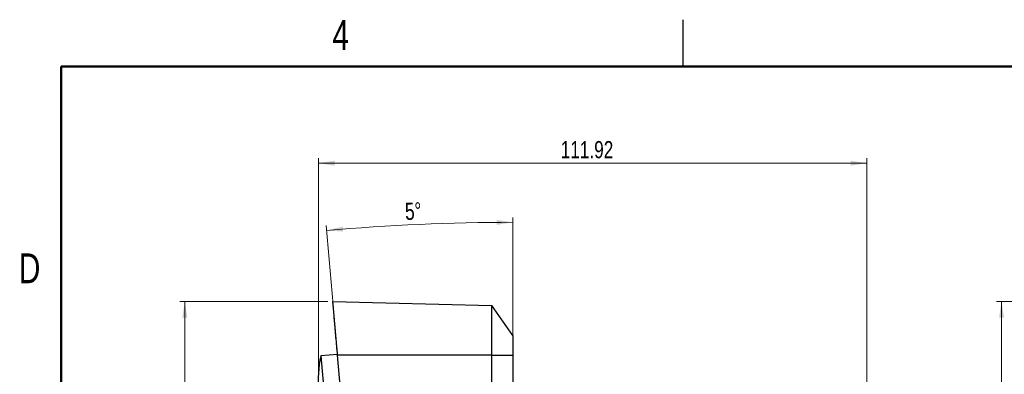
# Model space of a CAD drawing. Header units: millimetres. Extents: x 3 to 556, y 3 to 429.
# Tile 4 of 20: x 4 to 205, y 356 to 429. Entities that reach past the tile are written whole.
import ezdxf

# ---------------------------------------------------------------- set-up
doc = ezdxf.new("R2010")
doc.units = ezdxf.units.MM
doc.styles.add('SLDTEXTSTYLE0', font='TXT', dxfattribs={"width": 0.75})
doc.dimstyles.new('SLDDIMSTYLE1', dxfattribs={"dimtxt": 3.5, "dimasz": 3.302, "dimexe": 0, "dimexo": 0.0625, "dimgap": 0.875, "dimtad": 1, "dimrnd": 1e-09, "dimzin": 12, "dimdsep": 46, "dimtxsty": 'SLDTEXTSTYLE0', "dimsah": 1, "dimcen": 0.09, "dimadec": 0, "dimazin": 3, "dimtfac": 1, "dimtofl": 0, "dimtmove": 0, "dimatfit": 3, "dimfxl": 1, "dimfrac": 2, "dimtolj": 1, "dimtzin": 12, "dimarcsym": 0})
doc.dimstyles.new('SLDDIMSTYLE2', dxfattribs={"dimtxt": 3.5, "dimasz": 3.302, "dimexe": 0, "dimexo": 0.0625, "dimgap": 0.875, "dimtad": 1, "dimdec": 4, "dimzin": 12, "dimdsep": 46, "dimtxsty": 'SLDTEXTSTYLE0', "dimsah": 1, "dimcen": 0.09, "dimazin": 3, "dimtfac": 1, "dimtofl": 0, "dimtmove": 0, "dimatfit": 3, "dimfxl": 1, "dimfrac": 2, "dimtolj": 1, "dimtzin": 12, "dimarcsym": 0})

# ---------------------------------------------------------------- blocks, each defined once
blk = doc.blocks.new('_D_1')
at = {"color": 7, "linetype": 'Continuous', "lineweight": 0}
for p, q in [((230.93, 371.13), (203.7, 371.13)), ((204.7, 229), (204.7, 371.13)), ((230.93, 229), (203.7, 229))]:
    blk.add_line(p, q, dxfattribs=at)
at = {"color": 7, "linetype": 'Continuous', "lineweight": 18}
for points in [[(204.7, 371.13), (204.19, 367.83), (205.21, 367.83)], [(204.7, 229), (205.21, 232.3), (204.19, 232.3)]]:
    blk.add_solid(points, dxfattribs=at)
at = {"color": 7, "linetype": 'Continuous', "lineweight": 18, "insert": (200.19, 297), "char_height": 3.5, "attachment_point": 1, "rotation": 90, "style": 'SLDTEXTSTYLE0'}
blk.add_mtext('142.13', dxfattribs=at)
blk = doc.blocks.new('_D_2')
at = {"color": 7, "linetype": 'Continuous', "lineweight": 0}
for p, q in [((65.26, 353.95), (65.26, 400.34)), ((177.18, 315.25), (177.18, 400.34)), ((65.26, 399.34), (177.18, 399.34))]:
    blk.add_line(p, q, dxfattribs=at)
at = {"color": 7, "linetype": 'Continuous', "lineweight": 18}
for points in [[(65.26, 399.34), (68.56, 398.83), (68.56, 399.84)], [(177.18, 399.34), (173.88, 399.84), (173.88, 398.83)]]:
    blk.add_solid(points, dxfattribs=at)
at = {"color": 7, "linetype": 'Continuous', "lineweight": 18, "insert": (114.7, 403.85), "char_height": 3.5, "attachment_point": 1, "rotation": 0.0004, "style": 'SLDTEXTSTYLE0'}
blk.add_mtext('111.92', dxfattribs=at)
blk = doc.blocks.new('_D_3')
at = {"color": 7, "linetype": 'Continuous', "lineweight": 0}
for p, q in [((104.91, 361.17), (104.91, 388.27)), ((69.06, 361.16), (66.83, 386.61))]:
    blk.add_line(p, q, dxfattribs=at)
at = {"color": 7, "linetype": 'Continuous', "lineweight": 18}
blk.add_arc((104.91, -48.62), 435.89, 90, 95, dxfattribs=at)
for points in [[(66.92, 385.61), (70.25, 385.38), (70.17, 386.39)], [(104.91, 387.27), (101.61, 387.77), (101.61, 386.75)]]:
    blk.add_solid(points, dxfattribs=at)
at = {"color": 7, "linetype": 'Continuous', "lineweight": 18, "insert": (82.84, 391.23), "char_height": 3.5, "attachment_point": 1, "rotation": 2.5823, "style": 'SLDTEXTSTYLE0'}
blk.add_mtext('5°', dxfattribs=at)
blk = doc.blocks.new('_D_5')
at = {"color": 7, "linetype": 'Continuous', "lineweight": 0}
for p, q in [((67.19, 371.13), (36.97, 371.13)), ((37.97, 371.13), (37.97, 229)), ((79.62, 229), (36.97, 229))]:
    blk.add_line(p, q, dxfattribs=at)
at = {"color": 7, "linetype": 'Continuous', "lineweight": 18}
for points in [[(37.97, 371.13), (37.46, 367.83), (38.47, 367.83)], [(37.97, 229), (38.47, 232.3), (37.46, 232.3)]]:
    blk.add_solid(points, dxfattribs=at)
at = {"color": 7, "linetype": 'Continuous', "lineweight": 18, "insert": (33.45, 301.37), "char_height": 3.5, "attachment_point": 1, "rotation": 90, "style": 'SLDTEXTSTYLE0'}
blk.add_mtext('142.13', dxfattribs=at)

msp = doc.modelspace()

# ---------------------------------------------------------------- linework, layer by layer
at = {"color": 7, "linetype": 'Continuous', "lineweight": 25}
for p, q in [((139.7, 419.1), (139.7, 428.625)), ((68.18736, 371.12967), (100.6312, 370.2801)), ((104.91092, 364.16803), (100.6312, 370.2801)), ((69.13376, 360.31234), (65.74669, 360.01601)), ((65.74669, 360.01601), (66.0231, 356.85669)), ((69.13376, 360.31234), (69.14652, 360.16651)), ((100.6312, 360.16651), (69.14652, 360.16651)), ((79.68847, 239.67145), (69.14652, 360.16651)), ((100.6312, 239.67145), (100.6312, 360.16651)), ((100.6312, 360.16651), (104.91092, 360.16651)), ((104.91092, 360.32116), (104.91092, 360.16651)), ((104.91092, 360.16651), (104.91092, 239.67145)), ((66.0231, 356.85669), (66.96688, 346.06929))]:
    msp.add_line(p, q, dxfattribs=at)
at = {"color": 7, "linetype": 'Continuous', "lineweight": 50}
for p, q in [((12.7, 12.7), (12.7, 419.1)), ((12.7, 419.1), (546.1, 419.1))]:
    msp.add_line(p, q, dxfattribs=at)
at = {"color": 7, "linetype": 'Continuous', "lineweight": 25}
msp.add_arc((87.99685, 354.93591), 22.82273, 167.1388198, 202.8611802, dxfattribs=at)
for points, knots in [([(69.14652, 360.16651), (69.0926, 360.78275), (68.98477, 362.01526), (68.82741, 363.81388), (68.67922, 365.50767), (68.544, 367.05333), (68.42625, 368.39915), (68.32862, 369.51505), (68.2553, 370.35312), (68.1996, 370.98975), (68.19179, 371.07908), (68.18736, 371.12967)], [0, 0, 0, 0, 0.107683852, 0.215371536, 0.32307168, 0.430779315, 0.538378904, 0.645983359, 0.753086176, 0.860188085, 1, 1, 1, 1]), ([(100.6312, 360.16651), (100.6312, 360.82838), (100.6312, 362.15208), (100.6312, 364.06196), (100.6312, 365.82091), (100.6312, 367.36406), (100.6312, 368.63008), (100.6312, 369.56628), (100.6312, 370.16615), (100.6312, 370.24211), (100.6312, 370.2801)], [0, 0, 0, 0, 0.12501459, 0.250016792, 0.375021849, 0.500023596, 0.625021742, 0.750016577, 0.875003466, 1, 1, 1, 1]), ([(104.91092, 364.16803), (104.91092, 364.10762), (104.91092, 363.98703), (104.91092, 363.06108), (104.91092, 361.73936), (104.91092, 360.69102), (104.91092, 360.16651)], [0, 0, 0, 0, 0.250483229, 0.500077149, 0.749872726, 1, 1, 1, 1])]:
    msp.add_open_spline(points, degree=3, knots=knots, dxfattribs=at)

# ---------------------------------------------------------------- texts
at = {"color": 7, "linetype": 'Continuous', "lineweight": 0, "char_height": 6.096, "attachment_point": 2, "style": 'SLDTEXTSTYLE0'}
for s, insert in [('4', (69.78862, 428.56369)), ('D', (6.28015, 380.93869))]:
    msp.add_mtext(s, dxfattribs=dict(at, insert=insert))

# ---------------------------------------------------------------- dimensions: what is measured, and where the dimension line sits
at = {"color": 7, "linetype": 'Continuous', "lineweight": 18}
for base, p1, p2, angle, picture, middle in [((177.18118, 399.33603), (65.26097, 352.94678), (177.18176, 314.25062), 0.0003899, '_D_2', (121.81333, 399.33565)), ((37.96529, 228.99723), (68.18736, 371.12967), (80.62234, 228.99723), 90, '_D_5', (37.96529, 308.48279)), ((204.69922, 371.12967), (231.92934, 228.99723), (231.92934, 371.12967), 90, '_D_1', (204.69922, 304.1132))]:
    dim = msp.add_linear_dim(base=base, p1=p1, p2=p2, angle=angle, dimstyle='SLDDIMSTYLE1', dxfattribs=at)
    dim.commit()
    dim.dimension.update_dxf_attribs({"geometry": picture, "text_midpoint": middle, "dimtype": 160})
dim = msp.add_angular_dim_2l(base=(85.89756, 386.85496), line1=((104.91092, 360.16651), (104.91092, 239.67145)), line2=((79.68847, 239.67145), (69.14652, 360.16651)), dimstyle='SLDDIMSTYLE2', dxfattribs=at)
dim.commit()
dim.dimension.update_dxf_attribs({"geometry": '_D_3', "text_midpoint": (85.27215, 386.8272), "dimtype": 162})

doc.saveas('drawing.dxf')
